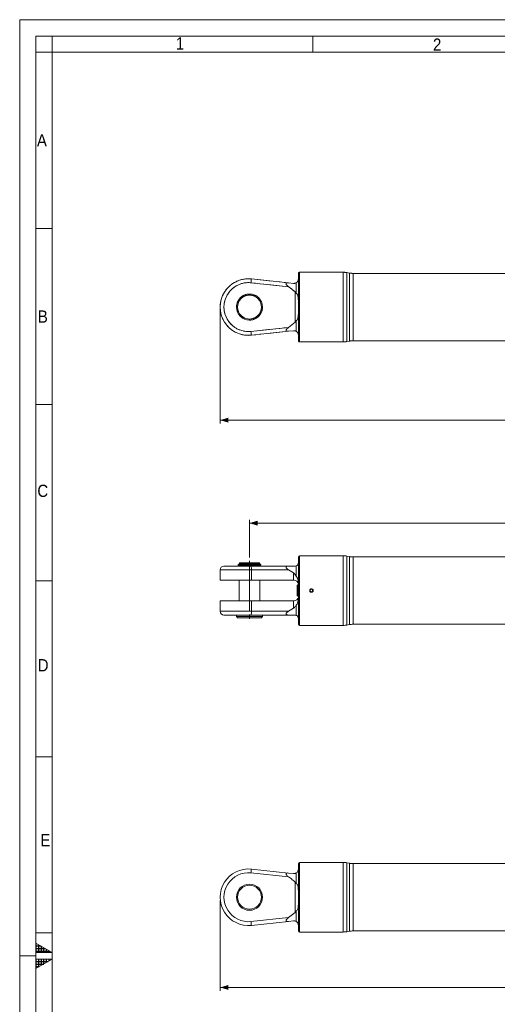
# Model space of a CAD drawing. Header units: millimetres. Extents: x 30 to 2493, y 30 to 1752.
# Tile 4 of 7: x 30 to 470, y 846 to 1752. Entities that reach past the tile are written whole.
import ezdxf

# ---------------------------------------------------------------- set-up
doc = ezdxf.new("R2010")
doc.units = ezdxf.units.MM
doc.header["$LTSCALE"] = 3
for name, pattern in [('SLD-Centro', [19.05, 15.24, -1.27, 1.27, -1.27]), ('SLD-Combinazione-di-due-tratteggi', [12.7, 6.35, -1.27, 1.27, -1.27, 1.27, -1.27]), ('SLD-Solido', [0])]:
    doc.linetypes.add(name, pattern=pattern)
doc.styles.add('SLDTEXTSTYLE0', font='GOTHIC.TTF', dxfattribs={"width": 0.913})
doc.styles.add('SLDTEXTSTYLE3', font='CALIBRI.TTF')
doc.styles.add('SLDTEXTSTYLE4', font='CALIBRIB.TTF')
doc.dimstyles.new('SLDDIMSTYLE0', dxfattribs={"dimtxt": 22.225, "dimasz": 7.5, "dimexe": 0, "dimexo": 0.0625, "dimgap": 5.55625, "dimtad": 1, "dimrnd": 1e-09, "dimzin": 12, "dimdsep": 46, "dimtxsty": 'SLDTEXTSTYLE4', "dimsah": 1, "dimcen": 0.09, "dimadec": 0, "dimazin": 3, "dimtfac": 1, "dimtofl": 0, "dimtmove": 0, "dimatfit": 3, "dimfxl": 0, "dimfrac": 2, "dimtolj": 1, "dimtzin": 12, "dimarcsym": 0})

# ---------------------------------------------------------------- blocks, each defined once
blk = doc.blocks.new('_D')
at = {"color": 7, "linetype": 'SLD-Solido', "lineweight": 0}
for p, q in [((214.59, 941.87), (214.59, 858.87)), ((1097.09, 941.87), (1097.09, 858.87)), ((214.59, 861.87), (1097.09, 861.87))]:
    blk.add_line(p, q, dxfattribs=at)
for points in [[(214.59, 861.87), (222.09, 859.62), (222.09, 864.12)], [(1097.09, 861.87), (1089.59, 864.12), (1089.59, 859.62)]]:
    blk.add_solid(points, dxfattribs=at)
at = {"color": 7, "linetype": 'SLD-Solido', "lineweight": 0, "insert": (614.46, 891.5), "char_height": 22.225, "attachment_point": 1, "style": 'SLDTEXTSTYLE3'}
blk.add_mtext('882,50', dxfattribs=at)
blk = doc.blocks.new('_D_2')
at = {"color": 7, "linetype": 'SLD-Solido', "lineweight": 0}
for p, q in [((214.59, 1484.67), (214.59, 1380.67)), ((1597.09, 1484.67), (1597.09, 1380.67)), ((1597.09, 1383.67), (214.59, 1383.67))]:
    blk.add_line(p, q, dxfattribs=at)
for points in [[(214.59, 1383.67), (222.09, 1381.42), (222.09, 1385.92)], [(1597.09, 1383.67), (1589.59, 1385.92), (1589.59, 1381.42)]]:
    blk.add_solid(points, dxfattribs=at)
at = {"color": 7, "linetype": 'SLD-Solido', "lineweight": 0, "insert": (856.95, 1413.3), "char_height": 22.225, "attachment_point": 1, "style": 'SLDTEXTSTYLE3'}
blk.add_mtext('1382,50', dxfattribs=at)
blk = doc.blocks.new('_D_15')
at = {"color": 7, "linetype": 'SLD-Solido', "lineweight": 0}
for p, q in [((241.59, 1257.31), (241.59, 1291.92)), ((1570.09, 1288.92), (241.59, 1288.92)), ((1570.09, 1257.31), (1570.09, 1291.92))]:
    blk.add_line(p, q, dxfattribs=at)
for points in [[(241.59, 1288.92), (249.09, 1286.67), (249.09, 1291.17)], [(1570.09, 1288.92), (1562.59, 1291.17), (1562.59, 1286.67)]]:
    blk.add_solid(points, dxfattribs=at)
at = {"color": 7, "linetype": 'SLD-Solido', "lineweight": 0, "insert": (856.95, 1318.56), "char_height": 22.225, "attachment_point": 1, "style": 'SLDTEXTSTYLE3'}
blk.add_mtext('1328,50', dxfattribs=at)

msp = doc.modelspace()

# ---------------------------------------------------------------- hatches: boundary and pattern name
at = {"linetype": 'Continuous'}
h = msp.add_hatch(dxfattribs=at)
h.set_pattern_fill('NET', color=8, scale=0.75, style=0)
h.paths.add_polyline_path([(45, 902.66), (60, 894), (45, 894)], flags=0)
h = msp.add_hatch(dxfattribs=at)
h.set_pattern_fill('NET', color=8, scale=0.75, style=0)
h.paths.add_polyline_path([(45, 888), (45, 879.34), (60, 888)], flags=0)

# ---------------------------------------------------------------- linework, layer by layer
at = {"color": 7, "linetype": 'SLD-Solido', "lineweight": 0}
for p, q in [((2493, 1752), (30, 1752)), ((30, 1752), (30, 30)), ((2478, 1737), (45, 1737)), ((45, 1737), (45, 45)), ((60, 1722), (60, 1737)), ((300, 1722), (300, 1737)), ((60, 1722), (45, 1722)), ((60, 1560), (45, 1560)), ((60, 1398), (45, 1398)), ((60, 1236), (45, 1236)), ((60, 1074), (45, 1074)), ((60, 912), (45, 912)), ((45, 894), (45, 902.66)), ((45, 902.66), (60, 894)), ((60, 894), (45, 894)), ((60, 888), (45, 888)), ((45, 879.34), (60, 888)), ((45, 888), (45, 879.34))]:
    msp.add_line(p, q, dxfattribs=at)
at = {"color": 7, "linetype": 'SLD-Solido', "lineweight": 15}
for p, q in [((2463, 1722), (60, 1722)), ((60, 1722), (60, 60)), ((243.312, 1513.528), (277.6, 1509.925)), ((286.594, 1518.671), (286.594, 1456.671)), ((296.997, 1519.671), (287.594, 1519.671)), ((297.287, 1519.671), (299.902, 1519.671)), ((327.845, 1519.671), (300.174, 1519.671)), ((333.542, 1518.975), (331.318, 1519.367)), ((916.673, 1518.671), (337.015, 1518.671)), ((277.557, 1506.41), (242.946, 1510.048)), ((282.176, 1509.444), (277.6, 1509.925)), ((284.594, 1500.399), (284.594, 1509.958)), ((283.594, 1501.607), (283.594, 1473.735)), ((283.594, 1501.607), (284.594, 1500.399)), ((242.946, 1465.294), (277.557, 1468.932)), ((283.594, 1473.735), (277.557, 1468.932)), ((284.594, 1474.943), (283.594, 1473.735)), ((284.594, 1465.384), (284.594, 1474.943)), ((277.6, 1465.417), (243.312, 1461.813)), ((277.6, 1465.417), (282.176, 1465.898)), ((287.594, 1455.671), (327.845, 1455.671)), ((331.318, 1455.975), (333.542, 1456.367)), ((337.015, 1456.671), (916.673, 1456.671)), ((327.845, 1258.924), (287.594, 1258.924)), ((231.014, 1250.774), (231.014, 1250.094)), ((231.014, 1250.774), (244.739, 1250.774)), ((237.976, 1250.094), (231.014, 1250.094)), ((232.544, 1252.374), (232.044, 1251.874)), ((232.044, 1251.874), (232.044, 1250.874)), ((251.144, 1251.874), (232.044, 1251.874)), ((244.861, 1250.874), (232.044, 1250.874)), ((232.044, 1249.924), (232.044, 1249.424)), ((251.144, 1249.924), (232.044, 1249.924)), ((232.469, 1250.874), (232.469, 1250.774)), ((232.469, 1250.094), (232.469, 1249.924)), ((250.644, 1252.374), (232.544, 1252.374)), ((237.976, 1250.094), (237.976, 1250.106)), ((238.473, 1250.106), (237.976, 1250.106)), ((237.976, 1250.094), (238.473, 1250.094)), ((252.174, 1250.194), (238.45, 1250.194)), ((244.715, 1250.862), (245.213, 1250.862)), ((244.861, 1250.874), (245.213, 1250.874)), ((252.174, 1250.874), (245.213, 1250.874)), ((245.213, 1250.862), (245.213, 1250.874)), ((251.144, 1251.874), (250.644, 1252.374)), ((250.719, 1249.924), (250.719, 1250.194)), ((251.144, 1250.874), (251.144, 1251.874)), ((251.144, 1249.424), (251.144, 1249.924)), ((252.174, 1250.194), (252.174, 1250.874)), ((286.594, 1257.924), (286.594, 1195.924)), ((333.542, 1258.228), (331.318, 1258.62)), ((916.673, 1257.924), (337.015, 1257.924)), ((214.594, 1245.924), (214.594, 1236.474)), ((218.094, 1249.424), (242.946, 1249.424)), ((242.946, 1249.424), (277.557, 1249.424)), ((243.312, 1245.924), (243.312, 1236.474)), ((277.6, 1245.924), (243.312, 1245.924)), ((283.594, 1249.424), (277.557, 1249.424)), ((277.6, 1245.924), (282.176, 1243.106)), ((282.176, 1243.106), (282.176, 1236.474)), ((284.594, 1249.596), (283.594, 1249.424)), ((284.594, 1240.314), (284.594, 1249.596)), ((214.594, 1236.474), (243.312, 1236.474)), ((232.044, 1236.474), (232.044, 1217.374)), ((243.312, 1236.474), (282.176, 1236.474)), ((251.144, 1217.374), (251.144, 1236.474)), ((282.176, 1236.474), (282.594, 1236.474)), ((286.106, 1232.15), (285.594, 1231.664)), ((285.594, 1222.184), (285.594, 1231.664)), ((286.594, 1232.125), (286.106, 1232.15)), ((286.106, 1232.15), (286.106, 1221.698)), ((298.594, 1228.079), (297.594, 1227.502)), ((297.594, 1227.502), (297.594, 1226.347)), ((297.594, 1226.347), (298.594, 1225.769)), ((299.594, 1227.502), (298.594, 1228.079)), ((298.594, 1225.769), (299.594, 1226.347)), ((299.594, 1226.347), (299.594, 1227.502)), ((214.594, 1217.374), (214.594, 1207.924)), ((243.312, 1217.374), (214.594, 1217.374)), ((243.312, 1217.374), (243.312, 1207.924)), ((282.176, 1217.374), (243.312, 1217.374)), ((282.176, 1217.374), (282.176, 1210.742)), ((282.594, 1217.374), (282.176, 1217.374)), ((285.594, 1222.184), (286.106, 1221.698)), ((286.106, 1221.698), (286.594, 1221.724)), ((243.312, 1207.924), (277.6, 1207.924)), ((282.176, 1210.742), (277.6, 1207.924)), ((284.594, 1204.253), (284.594, 1213.534)), ((242.946, 1204.424), (218.094, 1204.424)), ((229.594, 1204.424), (229.594, 1202.924)), ((229.594, 1202.924), (230.594, 1201.924)), ((253.594, 1202.924), (229.594, 1202.924)), ((252.594, 1201.924), (230.594, 1201.924)), ((277.557, 1204.424), (242.946, 1204.424)), ((252.594, 1201.924), (253.594, 1202.924)), ((253.594, 1202.924), (253.594, 1204.424)), ((283.594, 1204.424), (284.594, 1204.253)), ((331.318, 1195.228), (333.542, 1195.62)), ((337.015, 1195.924), (916.673, 1195.924)), ((287.594, 1194.924), (327.845, 1194.924)), ((243.312, 970.727), (277.6, 967.123)), ((286.594, 975.869), (286.594, 913.869)), ((296.997, 976.869), (287.594, 976.869)), ((297.287, 976.869), (299.902, 976.869)), ((327.845, 976.869), (300.174, 976.869)), ((333.542, 976.173), (331.318, 976.565)), ((916.673, 975.869), (337.015, 975.869)), ((277.557, 963.608), (242.946, 967.246)), ((282.176, 966.642), (277.6, 967.123)), ((284.594, 957.597), (284.594, 967.156)), ((283.594, 958.805), (283.594, 930.933)), ((283.594, 958.805), (284.594, 957.597)), ((242.946, 922.492), (277.557, 926.13)), ((283.594, 930.933), (277.557, 926.13)), ((284.594, 932.141), (283.594, 930.933)), ((284.594, 922.582), (284.594, 932.141)), ((277.6, 922.615), (243.312, 919.011)), ((277.6, 922.615), (282.176, 923.096)), ((287.594, 912.869), (327.845, 912.869)), ((331.318, 913.173), (333.542, 913.565)), ((337.015, 913.869), (916.673, 913.869))]:
    msp.add_line(p, q, dxfattribs=at)
at = {"color": 7, "linetype": 'SLD-Combinazione-di-due-tratteggi', "lineweight": 0}
for p, q in [((243.312, 1513.528), (277.6, 1509.925)), ((243.312, 1513.528), (277.6, 1509.925)), ((286.594, 1518.671), (286.594, 1456.671)), ((286.594, 1518.671), (286.594, 1456.671)), ((296.997, 1519.671), (287.594, 1519.671)), ((296.997, 1519.671), (287.594, 1519.671)), ((297.287, 1519.671), (299.902, 1519.671)), ((297.287, 1519.671), (299.902, 1519.671)), ((327.845, 1519.671), (300.174, 1519.671)), ((327.845, 1519.671), (300.174, 1519.671)), ((333.542, 1518.975), (331.318, 1519.367)), ((333.542, 1518.975), (331.318, 1519.367)), ((916.673, 1518.671), (337.015, 1518.671)), ((916.673, 1518.671), (337.015, 1518.671)), ((277.557, 1506.41), (242.946, 1510.048)), ((277.557, 1506.41), (242.946, 1510.048)), ((282.176, 1509.444), (277.6, 1509.925)), ((282.176, 1509.444), (277.6, 1509.925)), ((284.594, 1500.399), (284.594, 1509.958)), ((284.594, 1500.399), (284.594, 1509.958)), ((283.594, 1501.607), (283.594, 1473.735)), ((283.594, 1501.607), (284.594, 1500.399)), ((283.594, 1501.607), (283.594, 1473.735)), ((283.594, 1501.607), (284.594, 1500.399)), ((242.946, 1465.294), (277.557, 1468.932)), ((242.946, 1465.294), (277.557, 1468.932)), ((283.594, 1473.735), (277.557, 1468.932)), ((283.594, 1473.735), (277.557, 1468.932)), ((284.594, 1474.943), (283.594, 1473.735)), ((284.594, 1474.943), (283.594, 1473.735)), ((284.594, 1465.384), (284.594, 1474.943)), ((284.594, 1465.384), (284.594, 1474.943)), ((277.6, 1465.417), (243.312, 1461.813)), ((277.6, 1465.417), (243.312, 1461.813)), ((277.6, 1465.417), (282.176, 1465.898)), ((277.6, 1465.417), (282.176, 1465.898)), ((287.594, 1455.671), (327.845, 1455.671)), ((287.594, 1455.671), (327.845, 1455.671)), ((331.318, 1455.975), (333.542, 1456.367)), ((331.318, 1455.975), (333.542, 1456.367)), ((337.015, 1456.671), (916.673, 1456.671)), ((337.015, 1456.671), (916.673, 1456.671))]:
    msp.add_line(p, q, dxfattribs=at)
at = {"color": 8, "linetype": 'SLD-Solido', "lineweight": 15}
for p, q in [((287.594, 1519.671), (287.594, 1455.671)), ((327.845, 1487.671), (327.845, 1519.671)), ((331.318, 1519.367), (331.318, 1455.975)), ((333.542, 1487.671), (333.542, 1518.975)), ((337.015, 1518.671), (337.015, 1456.671)), ((327.845, 1455.671), (327.845, 1487.671)), ((333.542, 1456.367), (333.542, 1487.671)), ((287.594, 1258.924), (287.594, 1194.924)), ((327.845, 1194.924), (327.845, 1258.924)), ((331.318, 1258.62), (331.318, 1195.228)), ((333.542, 1195.62), (333.542, 1258.228)), ((337.015, 1257.924), (337.015, 1195.924)), ((243.312, 1245.924), (214.594, 1245.924)), ((214.594, 1207.924), (243.312, 1207.924)), ((287.594, 976.869), (287.594, 912.869)), ((327.845, 944.869), (327.845, 976.869)), ((331.318, 976.565), (331.318, 913.173)), ((333.542, 944.869), (333.542, 976.173)), ((337.015, 975.869), (337.015, 913.869)), ((327.845, 912.869), (327.845, 944.869)), ((333.542, 913.565), (333.542, 944.869))]:
    msp.add_line(p, q, dxfattribs=at)
at = {"color": 8, "linetype": 'SLD-Combinazione-di-due-tratteggi', "lineweight": 0}
for p, q in [((287.594, 1519.671), (287.594, 1455.671)), ((287.594, 1519.671), (287.594, 1455.671)), ((327.845, 1487.671), (327.845, 1519.671)), ((327.845, 1487.671), (327.845, 1519.671)), ((331.318, 1519.367), (331.318, 1455.975)), ((331.318, 1519.367), (331.318, 1455.975)), ((333.542, 1487.671), (333.542, 1518.975)), ((333.542, 1487.671), (333.542, 1518.975)), ((337.015, 1518.671), (337.015, 1456.671)), ((337.015, 1518.671), (337.015, 1456.671)), ((327.845, 1455.671), (327.845, 1487.671)), ((327.845, 1455.671), (327.845, 1487.671)), ((333.542, 1456.367), (333.542, 1487.671)), ((333.542, 1456.367), (333.542, 1487.671))]:
    msp.add_line(p, q, dxfattribs=at)
at = {"color": 7, "linetype": 'SLD-Centro', "lineweight": 0}
for p, q in [((241.594, 1254.31), (241.594, 1199.284)), ((30, 891), (45, 891))]:
    msp.add_line(p, q, dxfattribs=at)
at = {"color": 7, "linetype": 'SLD-Solido', "lineweight": 15, "flags": 128}
for points in [[(242.946, 1510.048), (243.018, 1510.727), (243.086, 1511.38), (243.15, 1511.981), (243.205, 1512.509), (243.25, 1512.942), (243.284, 1513.264), (243.305, 1513.462), (243.312, 1513.528)], [(242.946, 1465.294), (243.018, 1464.615), (243.086, 1463.962), (243.15, 1463.36), (243.205, 1462.833), (243.25, 1462.4), (243.284, 1462.078), (243.305, 1461.88), (243.312, 1461.813)], [(242.946, 967.246), (243.018, 967.925), (243.086, 968.578), (243.15, 969.18), (243.205, 969.707), (243.25, 970.14), (243.284, 970.462), (243.305, 970.66), (243.312, 970.727)], [(242.946, 922.492), (243.018, 921.813), (243.086, 921.16), (243.15, 920.558), (243.205, 920.031), (243.25, 919.598), (243.284, 919.276), (243.305, 919.078), (243.312, 919.011)]]:
    msp.add_lwpolyline(points, dxfattribs=at)
at = {"color": 7, "linetype": 'SLD-Combinazione-di-due-tratteggi', "lineweight": 0, "flags": 128}
for points in [[(242.946, 1510.048), (243.018, 1510.727), (243.086, 1511.38), (243.15, 1511.981), (243.205, 1512.509), (243.25, 1512.942), (243.284, 1513.264), (243.305, 1513.462), (243.312, 1513.528)], [(242.946, 1510.048), (243.018, 1510.727), (243.086, 1511.38), (243.15, 1511.981), (243.205, 1512.509), (243.25, 1512.942), (243.284, 1513.264), (243.305, 1513.462), (243.312, 1513.528)], [(242.946, 1465.294), (243.018, 1464.615), (243.086, 1463.962), (243.15, 1463.36), (243.205, 1462.833), (243.25, 1462.4), (243.284, 1462.078), (243.305, 1461.88), (243.312, 1461.813)], [(242.946, 1465.294), (243.018, 1464.615), (243.086, 1463.962), (243.15, 1463.36), (243.205, 1462.833), (243.25, 1462.4), (243.284, 1462.078), (243.305, 1461.88), (243.312, 1461.813)]]:
    msp.add_lwpolyline(points, dxfattribs=at)
at = {"color": 7, "linetype": 'SLD-Solido', "lineweight": 15}
for centre, radius in [((241.594, 1487.671), 12), ((241.594, 1487.671), 11), ((298.594, 1226.924), 1.307), ((241.594, 944.869), 12), ((241.594, 944.869), 11)]:
    msp.add_circle(centre, radius, dxfattribs=at)
at = {"color": 7, "linetype": 'SLD-Combinazione-di-due-tratteggi', "lineweight": 0}
for radius in [12, 12, 11, 11]:
    msp.add_circle((241.594, 1487.671), radius, dxfattribs=at)
at = {"color": 7, "linetype": 'SLD-Solido', "lineweight": 15}
for centre, radius, start, end in [((240.594, 1487.671), 26, 84, 276), ((287.594, 1518.671), 1, 90, 180), ((327.845, 1499.671), 20, 80, 90), ((337.015, 1538.671), 20, 260, 270), ((240.594, 1487.671), 22.5, 84, 276), ((287.594, 1456.671), 1, 180, 270), ((327.845, 1475.671), 20, 270, 280), ((337.015, 1436.671), 20, 90, 100), ((287.594, 1257.924), 1, 90, 180), ((327.845, 1238.924), 20, 80, 90), ((337.015, 1277.924), 20, 260, 270), ((218.094, 1245.924), 3.5, 90, 180), ((234.665, 1246.789), 8.69, 354.286069, 17.648784), ((282.594, 1232.474), 4, 6.50952, 90), ((282.594, 1221.374), 4, 270, 353.49048), ((218.094, 1207.924), 3.5, 180, 270), ((234.665, 1207.059), 8.69, 342.351216, 5.713931), ((287.594, 1195.924), 1, 180, 270), ((337.015, 1175.924), 20, 90, 100), ((327.845, 1214.924), 20, 270, 280), ((240.594, 944.869), 26, 84, 276), ((287.594, 975.869), 1, 90, 180), ((327.845, 956.869), 20, 80, 90), ((337.015, 995.869), 20, 260, 270), ((240.594, 944.869), 22.5, 84, 276), ((287.594, 913.869), 1, 180, 270), ((327.845, 932.869), 20, 270, 280), ((337.015, 893.869), 20, 90, 100)]:
    msp.add_arc(centre, radius, start, end, dxfattribs=at)
at = {"color": 7, "linetype": 'SLD-Combinazione-di-due-tratteggi', "lineweight": 0}
for centre, radius, start, end in [((240.594, 1487.671), 26, 84, 276), ((240.594, 1487.671), 26, 84, 276), ((287.594, 1518.671), 1, 90, 180), ((287.594, 1518.671), 1, 90, 180), ((327.845, 1499.671), 20, 80, 90), ((327.845, 1499.671), 20, 80, 90), ((337.015, 1538.671), 20, 260, 270), ((337.015, 1538.671), 20, 260, 270), ((240.594, 1487.671), 22.5, 84, 276), ((240.594, 1487.671), 22.5, 84, 276), ((287.594, 1456.671), 1, 180, 270), ((287.594, 1456.671), 1, 180, 270), ((327.845, 1475.671), 20, 270, 280), ((327.845, 1475.671), 20, 270, 280), ((337.015, 1436.671), 20, 90, 100), ((337.015, 1436.671), 20, 90, 100)]:
    msp.add_arc(centre, radius, start, end, dxfattribs=at)
at = {"color": 7, "linetype": 'SLD-Solido', "lineweight": 15}
for centre, start_param, end_param in [((241.594, 1250.106), 1.8628268, 1.9101034), ((241.594, 1250.862), 5.0044194, 5.051696)]:
    msp.add_ellipse(centre, major_axis=(10.579, 1.759), ratio=0.0586904, start_param=start_param, end_param=end_param, dxfattribs=at)
for points, knots in [([(286.569, 1512.968), (286.522, 1512.669), (286.441, 1512.153), (285.903, 1511.065), (285.194, 1510.311), (284.626, 1509.976), (284.594, 1509.958)], [0, 0, 0, 0, 0.4012541, 0.6905506, 0.9828403, 1, 1, 1, 1]), ([(300.174, 1519.67), (300.179, 1519.67), (300.201, 1519.671), (300.053, 1519.664), (299.745, 1519.651), (299.294, 1519.637), (298.768, 1519.63), (298.222, 1519.632), (297.717, 1519.642), (297.315, 1519.656), (297.045, 1519.668), (297.013, 1519.67), (296.997, 1519.671)], [0, 0, 0, 0, 0.0368824, 0.1441197, 0.2514013, 0.358806, 0.4662123, 0.5735032, 0.6807284, 0.788062, 0.8954806, 1, 1, 1, 1]), ([(277.6, 1509.925), (277.102, 1509.959), (276.306, 1510.013), (275.534, 1509.766), (275.252, 1509.428), (275.204, 1509.092), (275.326, 1508.654), (275.731, 1508.007), (276.508, 1507.211), (277.204, 1506.68), (277.557, 1506.41)], [0, 0, 0, 0, 0.2307393, 0.3692525, 0.4349343, 0.500998, 0.5618295, 0.6563841, 0.8255076, 1, 1, 1, 1]), ([(277.557, 1506.41), (278.71, 1505.556), (280.777, 1504.024), (282.73, 1502.349), (283.594, 1501.607)], [0, 0, 0, 0, 0.5573354, 1, 1, 1, 1]), ([(284.594, 1509.958), (284.371, 1509.845), (283.918, 1509.615), (283.098, 1509.408), (282.447, 1509.433), (282.176, 1509.444)], [0, 0, 0, 0, 0.3613628, 0.7340896, 1, 1, 1, 1]), ([(284.594, 1500.399), (284.863, 1500.17), (285.556, 1499.577), (286.101, 1498.192), (286.443, 1496.511), (286.58, 1494.672), (286.589, 1493.398), (286.594, 1492.745)], [0, 0, 0, 0, 0.1285662, 0.3322368, 0.5481406, 0.7687357, 1, 1, 1, 1]), ([(286.594, 1482.596), (286.585, 1481.619), (286.567, 1479.634), (286.193, 1477.326), (285.491, 1475.716), (284.877, 1475.187), (284.594, 1474.943)], [0, 0, 0, 0, 0.3470799, 0.7043893, 0.8640508, 1, 1, 1, 1]), ([(277.557, 1468.932), (277.023, 1468.518), (276.298, 1467.958), (275.581, 1467.111), (275.288, 1466.605), (275.2, 1466.172), (275.289, 1465.838), (275.6, 1465.553), (276.354, 1465.332), (277.104, 1465.383), (277.6, 1465.417)], [0, 0, 0, 0, 0.2628615, 0.3562129, 0.4502717, 0.5140329, 0.5780084, 0.6531006, 0.7702596, 1, 1, 1, 1]), ([(282.176, 1465.898), (282.617, 1465.897), (283.618, 1465.896), (284.244, 1465.568), (284.594, 1465.384)], [0, 0, 0, 0, 0.44007474, 1, 1, 1, 1]), ([(284.594, 1465.384), (284.803, 1465.245), (285.511, 1464.773), (286.113, 1463.906), (286.476, 1463.007), (286.537, 1462.586), (286.569, 1462.374)], [0, 0, 0, 0, 0.1227031, 0.4164157, 0.7050946, 1, 1, 1, 1]), ([(286.594, 1252.424), (286.585, 1252.195), (286.567, 1251.731), (286.193, 1250.81), (285.491, 1250.023), (284.877, 1249.73), (284.594, 1249.596)], [0, 0, 0, 0, 0.3470799, 0.7043893, 0.8640508, 1, 1, 1, 1]), ([(277.557, 1249.424), (277.023, 1249.401), (276.298, 1249.37), (275.581, 1249.051), (275.288, 1248.761), (275.2, 1248.392), (275.289, 1247.993), (275.6, 1247.481), (276.354, 1246.717), (277.104, 1246.24), (277.6, 1245.924)], [0, 0, 0, 0, 0.2628615, 0.3562129, 0.4502717, 0.5140329, 0.5780084, 0.6531006, 0.7702596, 1, 1, 1, 1]), ([(282.176, 1243.106), (282.617, 1242.76), (283.618, 1241.975), (284.244, 1240.91), (284.594, 1240.314)], [0, 0, 0, 0, 0.44007474, 1, 1, 1, 1]), ([(284.594, 1240.314), (284.85, 1240.014), (285.642, 1239.084), (286.179, 1237.246), (286.488, 1235.059), (286.542, 1233.642), (286.569, 1232.928)], [0, 0, 0, 0, 0.1541214, 0.4763027, 0.7361232, 1, 1, 1, 1]), ([(298.594, 1228.524), (298.7, 1228.524), (298.804, 1228.514), (299.009, 1228.473), (299.11, 1228.442), (299.304, 1228.362), (299.396, 1228.313), (299.57, 1228.197), (299.652, 1228.129), (299.873, 1227.908), (299.993, 1227.729), (300.152, 1227.344), (300.194, 1227.134), (300.194, 1226.821), (300.184, 1226.715), (300.143, 1226.509), (300.113, 1226.41), (300.033, 1226.216), (299.983, 1226.122), (299.867, 1225.949), (299.801, 1225.868), (299.652, 1225.719), (299.571, 1225.652), (299.397, 1225.536), (299.304, 1225.486), (299.11, 1225.406), (299.01, 1225.376), (298.805, 1225.335), (298.699, 1225.324), (298.386, 1225.324), (298.176, 1225.366), (297.79, 1225.525), (297.612, 1225.644), (297.39, 1225.865), (297.323, 1225.948), (297.206, 1226.122), (297.157, 1226.213), (297.077, 1226.407), (297.046, 1226.509), (297.005, 1226.713), (296.994, 1226.817), (296.994, 1227.134), (297.036, 1227.341), (297.156, 1227.632), (297.205, 1227.724), (297.321, 1227.898), (297.388, 1227.981), (297.61, 1228.202), (297.788, 1228.322), (298.173, 1228.482), (298.383, 1228.524), (298.594, 1228.524)], [0, 0, 0, 0, 0.03125, 0.03125, 0.0625, 0.0625, 0.09375, 0.09375, 0.125, 0.125, 0.1875, 0.1875, 0.25, 0.25, 0.28125, 0.28125, 0.3125, 0.3125, 0.34375, 0.34375, 0.375, 0.375, 0.40625, 0.40625, 0.4375, 0.4375, 0.46875, 0.46875, 0.5, 0.5, 0.5625, 0.5625, 0.625, 0.625, 0.65625, 0.65625, 0.6875, 0.6875, 0.71875, 0.71875, 0.75, 0.75, 0.8125, 0.8125, 0.84375, 0.84375, 0.875, 0.875, 0.9375, 0.9375, 1, 1, 1, 1]), ([(286.569, 1220.921), (286.522, 1219.838), (286.441, 1217.974), (285.903, 1215.503), (285.194, 1214.124), (284.626, 1213.565), (284.594, 1213.534)], [0, 0, 0, 0, 0.4012541, 0.6905506, 0.9828403, 1, 1, 1, 1]), ([(277.6, 1207.924), (277.102, 1207.607), (276.306, 1207.101), (275.534, 1206.296), (275.252, 1205.752), (275.204, 1205.381), (275.326, 1205.033), (275.731, 1204.683), (276.508, 1204.46), (277.204, 1204.436), (277.557, 1204.424)], [0, 0, 0, 0, 0.2307393, 0.3692525, 0.4349343, 0.500998, 0.5618295, 0.6563841, 0.8255076, 1, 1, 1, 1]), ([(284.594, 1213.534), (284.371, 1213.154), (283.918, 1212.381), (283.098, 1211.418), (282.447, 1210.941), (282.176, 1210.742)], [0, 0, 0, 0, 0.3613628, 0.7340896, 1, 1, 1, 1]), ([(277.557, 1204.424), (278.71, 1204.424), (280.777, 1204.424), (282.73, 1204.424), (283.594, 1204.424)], [0, 0, 0, 0, 0.5573354, 1, 1, 1, 1]), ([(284.594, 1204.253), (284.863, 1204.126), (285.556, 1203.799), (286.101, 1203.122), (286.449, 1202.451), (286.578, 1201.85), (286.589, 1201.569), (286.594, 1201.424)], [0, 0, 0, 0, 0.1285619, 0.3322257, 0.5501794, 0.7687435, 1, 1, 1, 1]), ([(286.569, 970.166), (286.522, 969.867), (286.441, 969.351), (285.903, 968.264), (285.194, 967.509), (284.626, 967.174), (284.594, 967.156)], [0, 0, 0, 0, 0.4012541, 0.6905506, 0.9828403, 1, 1, 1, 1]), ([(300.174, 976.868), (300.179, 976.868), (300.201, 976.869), (300.053, 976.862), (299.745, 976.849), (299.294, 976.835), (298.768, 976.828), (298.222, 976.83), (297.717, 976.84), (297.315, 976.854), (297.045, 976.866), (297.013, 976.868), (296.997, 976.869)], [0, 0, 0, 0, 0.0368824, 0.1441197, 0.2514013, 0.358806, 0.4662123, 0.5735032, 0.6807284, 0.788062, 0.8954806, 1, 1, 1, 1]), ([(277.6, 967.123), (277.102, 967.157), (276.306, 967.211), (275.534, 966.964), (275.252, 966.626), (275.204, 966.29), (275.326, 965.852), (275.731, 965.205), (276.508, 964.41), (277.204, 963.878), (277.557, 963.608)], [0, 0, 0, 0, 0.2307393, 0.3692525, 0.4349343, 0.500998, 0.5618295, 0.6563841, 0.8255076, 1, 1, 1, 1]), ([(277.557, 963.608), (278.71, 962.754), (280.777, 961.222), (282.73, 959.547), (283.594, 958.805)], [0, 0, 0, 0, 0.5573354, 1, 1, 1, 1]), ([(284.594, 967.156), (284.371, 967.043), (283.918, 966.813), (283.098, 966.606), (282.447, 966.631), (282.176, 966.642)], [0, 0, 0, 0, 0.3613628, 0.7340896, 1, 1, 1, 1]), ([(284.594, 957.597), (284.863, 957.368), (285.556, 956.775), (286.101, 955.39), (286.443, 953.709), (286.58, 951.871), (286.589, 950.596), (286.594, 949.943)], [0, 0, 0, 0, 0.1285662, 0.3322368, 0.5481406, 0.7687357, 1, 1, 1, 1]), ([(286.594, 939.795), (286.585, 938.817), (286.567, 936.832), (286.193, 934.524), (285.491, 932.914), (284.877, 932.385), (284.594, 932.141)], [0, 0, 0, 0, 0.3470799, 0.7043893, 0.8640508, 1, 1, 1, 1]), ([(277.557, 926.13), (277.023, 925.716), (276.298, 925.156), (275.581, 924.309), (275.288, 923.803), (275.2, 923.37), (275.289, 923.036), (275.6, 922.751), (276.354, 922.53), (277.104, 922.581), (277.6, 922.615)], [0, 0, 0, 0, 0.2628615, 0.3562129, 0.4502717, 0.5140329, 0.5780084, 0.6531006, 0.7702596, 1, 1, 1, 1]), ([(282.176, 923.096), (282.617, 923.095), (283.618, 923.094), (284.244, 922.766), (284.594, 922.582)], [0, 0, 0, 0, 0.44007474, 1, 1, 1, 1]), ([(284.594, 922.582), (284.803, 922.443), (285.511, 921.972), (286.113, 921.104), (286.476, 920.205), (286.537, 919.784), (286.569, 919.572)], [0, 0, 0, 0, 0.1227031, 0.4164157, 0.7050946, 1, 1, 1, 1])]:
    msp.add_open_spline(points, degree=3, knots=knots, dxfattribs=at)
at = {"color": 7, "linetype": 'SLD-Combinazione-di-due-tratteggi', "lineweight": 0}
for points, knots in [([(286.569, 1512.968), (286.522, 1512.669), (286.441, 1512.153), (285.903, 1511.065), (285.194, 1510.311), (284.626, 1509.976), (284.594, 1509.958)], [0, 0, 0, 0, 0.4012541, 0.6905506, 0.9828403, 1, 1, 1, 1]), ([(286.569, 1512.968), (286.522, 1512.669), (286.441, 1512.153), (285.903, 1511.065), (285.194, 1510.311), (284.626, 1509.976), (284.594, 1509.958)], [0, 0, 0, 0, 0.4012541, 0.6905506, 0.9828403, 1, 1, 1, 1]), ([(300.174, 1519.67), (300.179, 1519.67), (300.201, 1519.671), (300.053, 1519.664), (299.745, 1519.651), (299.294, 1519.637), (298.768, 1519.63), (298.222, 1519.632), (297.717, 1519.642), (297.315, 1519.656), (297.045, 1519.668), (297.013, 1519.67), (296.997, 1519.671)], [0, 0, 0, 0, 0.0368824, 0.1441197, 0.2514013, 0.358806, 0.4662123, 0.5735032, 0.6807284, 0.788062, 0.8954806, 1, 1, 1, 1]), ([(300.174, 1519.67), (300.179, 1519.67), (300.201, 1519.671), (300.053, 1519.664), (299.745, 1519.651), (299.294, 1519.637), (298.768, 1519.63), (298.222, 1519.632), (297.717, 1519.642), (297.315, 1519.656), (297.045, 1519.668), (297.013, 1519.67), (296.997, 1519.671)], [0, 0, 0, 0, 0.0368824, 0.1441197, 0.2514013, 0.358806, 0.4662123, 0.5735032, 0.6807284, 0.788062, 0.8954806, 1, 1, 1, 1]), ([(277.6, 1509.925), (277.102, 1509.959), (276.306, 1510.013), (275.534, 1509.766), (275.252, 1509.428), (275.204, 1509.092), (275.326, 1508.654), (275.731, 1508.007), (276.508, 1507.211), (277.204, 1506.68), (277.557, 1506.41)], [0, 0, 0, 0, 0.2307393, 0.3692525, 0.4349343, 0.500998, 0.5618295, 0.6563841, 0.8255076, 1, 1, 1, 1]), ([(277.6, 1509.925), (277.102, 1509.959), (276.306, 1510.013), (275.534, 1509.766), (275.252, 1509.428), (275.204, 1509.092), (275.326, 1508.654), (275.731, 1508.007), (276.508, 1507.211), (277.204, 1506.68), (277.557, 1506.41)], [0, 0, 0, 0, 0.2307393, 0.3692525, 0.4349343, 0.500998, 0.5618295, 0.6563841, 0.8255076, 1, 1, 1, 1]), ([(277.557, 1506.41), (278.71, 1505.556), (280.777, 1504.024), (282.73, 1502.349), (283.594, 1501.607)], [0, 0, 0, 0, 0.5573354, 1, 1, 1, 1]), ([(277.557, 1506.41), (278.71, 1505.556), (280.777, 1504.024), (282.73, 1502.349), (283.594, 1501.607)], [0, 0, 0, 0, 0.5573354, 1, 1, 1, 1]), ([(284.594, 1509.958), (284.371, 1509.845), (283.918, 1509.615), (283.098, 1509.408), (282.447, 1509.433), (282.176, 1509.444)], [0, 0, 0, 0, 0.3613628, 0.7340896, 1, 1, 1, 1]), ([(284.594, 1509.958), (284.371, 1509.845), (283.918, 1509.615), (283.098, 1509.408), (282.447, 1509.433), (282.176, 1509.444)], [0, 0, 0, 0, 0.3613628, 0.7340896, 1, 1, 1, 1]), ([(284.594, 1500.399), (284.863, 1500.17), (285.556, 1499.577), (286.101, 1498.192), (286.443, 1496.511), (286.58, 1494.672), (286.589, 1493.398), (286.594, 1492.745)], [0, 0, 0, 0, 0.1285662, 0.3322368, 0.5481406, 0.7687357, 1, 1, 1, 1]), ([(284.594, 1500.399), (284.863, 1500.17), (285.556, 1499.577), (286.101, 1498.192), (286.443, 1496.511), (286.58, 1494.672), (286.589, 1493.398), (286.594, 1492.745)], [0, 0, 0, 0, 0.1285662, 0.3322368, 0.5481406, 0.7687357, 1, 1, 1, 1]), ([(286.594, 1482.596), (286.585, 1481.619), (286.567, 1479.634), (286.193, 1477.326), (285.491, 1475.716), (284.877, 1475.187), (284.594, 1474.943)], [0, 0, 0, 0, 0.3470799, 0.7043893, 0.8640508, 1, 1, 1, 1]), ([(286.594, 1482.596), (286.585, 1481.619), (286.567, 1479.634), (286.193, 1477.326), (285.491, 1475.716), (284.877, 1475.187), (284.594, 1474.943)], [0, 0, 0, 0, 0.3470799, 0.7043893, 0.8640508, 1, 1, 1, 1]), ([(277.557, 1468.932), (277.023, 1468.518), (276.298, 1467.958), (275.581, 1467.111), (275.288, 1466.605), (275.2, 1466.172), (275.289, 1465.838), (275.6, 1465.553), (276.354, 1465.332), (277.104, 1465.383), (277.6, 1465.417)], [0, 0, 0, 0, 0.2628615, 0.3562129, 0.4502717, 0.5140329, 0.5780084, 0.6531006, 0.7702596, 1, 1, 1, 1]), ([(277.557, 1468.932), (277.023, 1468.518), (276.298, 1467.958), (275.581, 1467.111), (275.288, 1466.605), (275.2, 1466.172), (275.289, 1465.838), (275.6, 1465.553), (276.354, 1465.332), (277.104, 1465.383), (277.6, 1465.417)], [0, 0, 0, 0, 0.2628615, 0.3562129, 0.4502717, 0.5140329, 0.5780084, 0.6531006, 0.7702596, 1, 1, 1, 1]), ([(282.176, 1465.898), (282.617, 1465.897), (283.618, 1465.896), (284.244, 1465.568), (284.594, 1465.384)], [0, 0, 0, 0, 0.44007474, 1, 1, 1, 1]), ([(282.176, 1465.898), (282.617, 1465.897), (283.618, 1465.896), (284.244, 1465.568), (284.594, 1465.384)], [0, 0, 0, 0, 0.44007474, 1, 1, 1, 1]), ([(284.594, 1465.384), (284.803, 1465.245), (285.511, 1464.773), (286.113, 1463.906), (286.476, 1463.007), (286.537, 1462.586), (286.569, 1462.374)], [0, 0, 0, 0, 0.1227031, 0.4164157, 0.7050946, 1, 1, 1, 1]), ([(284.594, 1465.384), (284.803, 1465.245), (285.511, 1464.773), (286.113, 1463.906), (286.476, 1463.007), (286.537, 1462.586), (286.569, 1462.374)], [0, 0, 0, 0, 0.1227031, 0.4164157, 0.7050946, 1, 1, 1, 1])]:
    msp.add_open_spline(points, degree=3, knots=knots, dxfattribs=at)

# ---------------------------------------------------------------- texts
at = {"color": 7, "linetype": 'Continuous', "lineweight": 0, "char_height": 11.286, "attachment_point": 1, "style": 'SLDTEXTSTYLE0'}
for s, insert in [('1', (173.727, 1735.764)), ('2', (410.52, 1734.688)), ('A', (45.877, 1646.652)), ('B', (46.731, 1484.582)), ('C', (46.301, 1324.292)), ('D', (46.628, 1163.888)), ('E', (49.055, 1003.054))]:
    msp.add_mtext(s, dxfattribs=dict(at, insert=insert))

# ---------------------------------------------------------------- dimensions: what is measured, and where the dimension line sits
at = {"color": 7, "linetype": 'SLD-Solido', "lineweight": 0}
for base, p1, p2, picture, middle in [((214.594, 1383.671), (1597.094, 1487.671), (214.594, 1487.671), '_D_2', (905.844, 1383.671)), ((241.594, 1288.924), (1570.094, 1254.31), (241.594, 1254.31), '_D_15', (905.844, 1288.924)), ((1097.094, 861.869), (214.594, 944.869), (1097.094, 944.869), '_D', (655.844, 861.869))]:
    dim = msp.add_linear_dim(base=base, p1=p1, p2=p2, dimstyle='SLDDIMSTYLE0', dxfattribs=at)
    dim.commit()
    dim.dimension.update_dxf_attribs({"geometry": picture, "text_midpoint": middle, "dimtype": 160})

doc.saveas('drawing.dxf')
